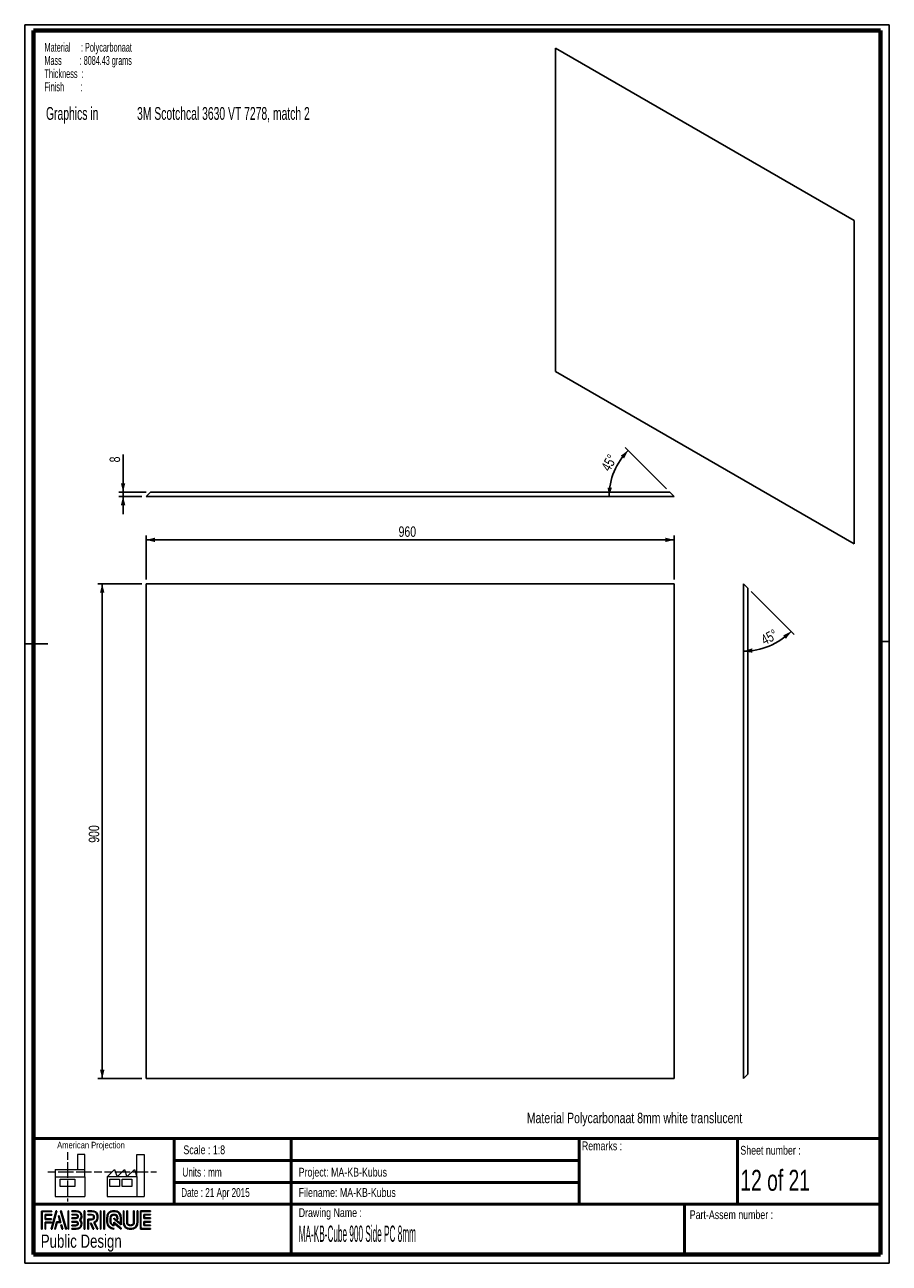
# Paper-space layout 'MA-KB-Cube side' of a CAD drawing. Header units: millimetres. Extents: x 7 to 203, y 7 to 289.
import ezdxf

# ---------------------------------------------------------------- set-up
doc = ezdxf.new("R2010")
doc.units = ezdxf.units.MM
for name, color, linetype in [('FORMAT', 7, 'Continuous'), ('LAYER1', 7, 'Continuous'), ('LAYER2', 7, 'Continuous'), ('LOGO', 7, 'Continuous')]:
    doc.layers.add(name, color=color, linetype=linetype)
doc.styles.add('SLDTEXTSTYLE0', font='TXT', dxfattribs={"width": 0.7})
doc.styles.add('SLDTEXTSTYLE1', font='TXT', dxfattribs={"width": 0.75})
doc.styles.add('SLDTEXTSTYLE12', font='TXT', dxfattribs={"width": 0.6875})
doc.styles.add('SLDTEXTSTYLE16', font='TXT', dxfattribs={"width": 0.56375})
doc.styles.add('SLDTEXTSTYLE3', font='TXT', dxfattribs={"width": 0.694444})
doc.styles.add('SLDTEXTSTYLE4', font='TXT', dxfattribs={"width": 0.37675})
doc.styles.add('SLDTEXTSTYLE7', font='TXT', dxfattribs={"width": 0.605})
doc.styles.add('SLDTEXTSTYLE8', font='TXT', dxfattribs={"width": 0.549})
doc.dimstyles.new('SLDDIMSTYLE10', dxfattribs={"dimtxt": 2.38125, "dimasz": 2, "dimexe": 0, "dimexo": 0.0625, "dimgap": 0.595313, "dimtad": 1, "dimlfac": 8, "dimrnd": 1e-09, "dimzin": 12, "dimdsep": 46, "dimtxsty": 'SLDTEXTSTYLE1', "dimsah": 1, "dimcen": 0.09, "dimadec": 0, "dimazin": 3, "dimtfac": 1, "dimtmove": 0, "dimatfit": 0, "dimfxl": 1, "dimfrac": 2, "dimtolj": 1, "dimtzin": 12, "dimarcsym": 0})
doc.dimstyles.new('SLDDIMSTYLE8', dxfattribs={"dimtxt": 2.38125, "dimasz": 2, "dimexe": 0, "dimexo": 0.0625, "dimgap": 0.595313, "dimtad": 1, "dimlfac": 8, "dimrnd": 1e-09, "dimzin": 12, "dimdsep": 46, "dimtxsty": 'SLDTEXTSTYLE1', "dimsah": 1, "dimcen": 0.09, "dimadec": 0, "dimazin": 3, "dimtfac": 1, "dimtofl": 0, "dimtmove": 0, "dimatfit": 3, "dimfxl": 1, "dimfrac": 2, "dimtolj": 1, "dimtzin": 12, "dimarcsym": 0})
doc.dimstyles.new('SLDDIMSTYLE9', dxfattribs={"dimtxt": 2.38125, "dimasz": 2, "dimexe": 0, "dimexo": 0.0625, "dimgap": 0.595313, "dimtad": 1, "dimdec": 4, "dimlfac": 8, "dimzin": 12, "dimdsep": 46, "dimtxsty": 'SLDTEXTSTYLE1', "dimsah": 1, "dimcen": 0.09, "dimazin": 3, "dimtfac": 1, "dimtofl": 0, "dimtmove": 0, "dimatfit": 3, "dimfxl": 1, "dimfrac": 2, "dimtolj": 1, "dimtzin": 12, "dimarcsym": 0})

# ---------------------------------------------------------------- blocks, each defined once
blk = doc.blocks.new('SW_NOTE_0_101')
at = {"layer": 'LOGO', "color": 0, "char_height": 2.9104, "attachment_point": 1, "style": 'SLDTEXTSTYLE7'}
for s, insert in [('Graphics in', (0, 3.75)), ('3M Scotchcal 3630 VT 7278, match 2', (20.7, 3.75))]:
    blk.add_mtext(s, dxfattribs=dict(at, insert=insert))
blk = doc.blocks.new('SW_NOTE_0_102')
at = {"layer": 'FORMAT', "color": 0, "char_height": 2, "attachment_point": 1}
for s, insert, style in [('Material     : Polycarbonaat', (0, 2.58), 'SLDTEXTSTYLE7'), ('Mass         : 8084.43 grams', (0, -0.42), 'SLDTEXTSTYLE16'), ('Thickness  :', (0, -3.42), 'SLDTEXTSTYLE7'), ('Finish        :', (0, -6.42), 'SLDTEXTSTYLE8')]:
    blk.add_mtext(s, dxfattribs=dict(at, insert=insert, style=style))
blk = doc.blocks.new('_D_19')
at = {"layer": 'LOGO'}
for p, q in [((34.46, 162.88), (34.46, 172.88)), ((154.46, 171.88), (34.46, 171.88)), ((154.46, 162.88), (154.46, 172.88))]:
    blk.add_line(p, q, dxfattribs=at)
for points in [[(34.46, 171.88), (36.46, 171.38), (36.46, 172.38)], [(154.46, 171.88), (152.46, 172.38), (152.46, 171.38)]]:
    blk.add_solid(points, dxfattribs=at)
at = {"layer": 'LOGO', "insert": (91.82, 174.95), "char_height": 2.381, "attachment_point": 1, "style": 'SLDTEXTSTYLE1'}
blk.add_mtext('960', dxfattribs=at)
blk = doc.blocks.new('_D_20')
at = {"layer": 'LOGO'}
for p, q in [((33.46, 161.88), (23.46, 161.88)), ((24.46, 161.88), (24.46, 49.38)), ((33.46, 49.38), (23.46, 49.38))]:
    blk.add_line(p, q, dxfattribs=at)
for points in [[(24.46, 161.88), (23.96, 159.88), (24.96, 159.88)], [(24.46, 49.38), (24.96, 51.38), (23.96, 51.38)]]:
    blk.add_solid(points, dxfattribs=at)
at = {"layer": 'LOGO', "insert": (21.39, 103), "char_height": 2.381, "attachment_point": 1, "rotation": 90, "style": 'SLDTEXTSTYLE1'}
blk.add_mtext('900', dxfattribs=at)
blk = doc.blocks.new('_D_21')
at = {"layer": 'LOGO'}
blk.add_line((171.94, 160.18), (181.76, 150.36), dxfattribs=at)
blk.add_arc((170.23, 161.88), 15.3, 270, 315, dxfattribs=at)
for points in [[(181.05, 151.06), (179.22, 150.12), (179.88, 149.37)], [(170.23, 146.58), (172.26, 146.21), (172.2, 147.21)]]:
    blk.add_solid(points, dxfattribs=at)
at = {"layer": 'LOGO', "insert": (173.92, 149.98), "char_height": 2.381, "attachment_point": 1, "rotation": 28.2761, "style": 'SLDTEXTSTYLE1'}
blk.add_mtext('45°', dxfattribs=at)
blk = doc.blocks.new('_D_22')
at = {"layer": 'LOGO'}
blk.add_line((152.76, 183.46), (143.3, 192.92), dxfattribs=at)
blk.add_arc((154.46, 181.76), 14.78, 135, 180, dxfattribs=at)
for points in [[(144.01, 192.21), (142.32, 191.03), (143.07, 190.37)], [(139.68, 181.76), (140.31, 183.72), (139.32, 183.79)]]:
    blk.add_solid(points, dxfattribs=at)
at = {"layer": 'LOGO', "insert": (137.73, 188.43), "char_height": 2.381, "attachment_point": 1, "rotation": 60.6295, "style": 'SLDTEXTSTYLE1'}
blk.add_mtext('45°', dxfattribs=at)
blk = doc.blocks.new('_D_23')
at = {"layer": 'LOGO'}
for p, q in [((29.2, 182.76), (29.2, 191.26)), ((34.46, 182.76), (28.2, 182.76)), ((33.46, 181.76), (28.2, 181.76)), ((29.2, 182.76), (29.2, 181.76)), ((29.2, 181.76), (29.2, 177.76))]:
    blk.add_line(p, q, dxfattribs=at)
for points in [[(29.2, 182.76), (29.7, 184.76), (28.7, 184.76)], [(29.2, 181.76), (28.7, 179.76), (29.7, 179.76)]]:
    blk.add_solid(points, dxfattribs=at)
at = {"layer": 'LOGO', "insert": (26.13, 189.5), "char_height": 2.38, "attachment_point": 1, "rotation": 90, "style": 'SLDTEXTSTYLE1'}
blk.add_mtext('8', dxfattribs=at)

psp = doc.layouts.new('MA-KB-Cube side')

# ---------------------------------------------------------------- hatches: boundary and pattern name
at = {"layer": 'LOGO'}
for points in [[(10.688553, 15.133599), (10.826724, 15.133599), (10.826724, 19.119124), (13.024687, 19.119124), (13.024687, 19.256857), (10.688553, 19.256857)], [(11.587847, 17.506923), (11.587847, 18.3377), (13.024687, 18.3377), (13.024687, 18.475959), (11.449763, 18.475959), (11.449763, 17.368664), (12.888616, 17.368664), (12.888616, 17.506923)], [(14.154558, 19.279632), (14.011661, 19.279632), (12.831912, 15.156374), (12.974459, 15.156374)], [(13.789835, 15.156374), (14.201636, 16.667594), (15.036088, 16.667594), (14.641001, 18.163062), (14.493379, 18.163062), (14.857052, 16.805852), (14.095929, 16.805852), (13.649563, 15.156374)], [(16.316293, 15.156374), (15.136194, 19.279632), (14.989185, 19.279632), (16.171471, 15.156374)], [(16.817524, 15.156374), (16.817524, 19.279632), (16.679178, 19.279632), (16.679178, 15.156374)], [(20.520932, 15.156374), (20.520932, 19.279632), (20.382673, 19.279632), (20.382673, 15.156374)], [(24.168598, 15.156374), (24.168598, 19.279632), (24.030601, 19.279632), (24.030601, 15.156374)], [(24.953084, 15.156374), (24.953084, 19.279632), (24.815176, 19.279632), (24.815176, 15.156374)], [(34.030816, 17.678107), (34.030816, 18.360475), (35.461793, 18.360475), (35.461793, 18.498733), (33.892207, 18.498733), (33.892207, 17.539673), (35.461793, 17.539673), (35.461793, 17.678107)], [(11.587847, 15.133599), (11.587847, 16.58759), (12.888616, 16.58759), (12.888616, 16.725324), (11.449763, 16.725324), (11.449763, 15.133599)], [(15.487879, 15.156374), (15.214774, 16.143611), (15.067065, 16.143611), (15.347782, 15.156374)], [(22.569522, 15.156374), (21.910956, 16.498533), (21.757121, 16.498533), (22.415775, 15.156374)], [(35.461793, 15.938323), (35.461793, 16.076757), (34.030816, 16.076757), (34.030816, 16.759124), (35.461793, 16.759124), (35.461793, 16.897208), (33.892207, 16.897208), (33.892207, 15.938323)]]:
    psp.add_hatch(color=7, dxfattribs=at).paths.add_polyline_path(points, flags=0)
h = psp.add_hatch(color=7, dxfattribs=at)
edge = h.paths.add_edge_path(flags=0)
edge.add_line((17.530169, 15.928872), (18.483366, 15.928872))
edge.add_spline(control_points=[(18.483366, 15.928872), (18.752533, 15.928872), (18.971209, 16.148161), (18.971209, 16.418028), (18.971209, 16.68807), (18.757083, 16.899658), (18.483366, 16.899658), (18.483191, 16.899658), (17.529994, 16.897733)], knot_values=[0, 0, 0, 0, 1, 2, 3, 4, 5, 6, 6, 6, 6], weights=[1, 1, 1, 1, 1, 1, 1, 1, 1], degree=3, periodic=0)
edge.add_line((17.529994, 16.897733), (17.530169, 16.759649))
edge.add_line((17.530169, 16.759649), (18.483366, 16.761575))
edge.add_spline(control_points=[(18.483366, 16.761575), (18.679466, 16.761575), (18.833213, 16.61054), (18.833213, 16.418028), (18.833213, 16.224291), (18.676316, 16.066606), (18.483366, 16.066606)], knot_values=[0, 0, 0, 0, 1, 2, 3, 4, 4, 4, 4], weights=[1, 1, 1, 1, 1, 1, 1], degree=3, periodic=0)
edge.add_line((18.483366, 16.066606), (17.530169, 16.066606))
edge.add_line((17.530169, 16.066606), (17.530169, 15.928872))
h = psp.add_hatch(color=7, dxfattribs=at)
edge = h.paths.add_edge_path(flags=0)
edge.add_line((17.530169, 15.156374), (18.537182, 15.156374))
edge.add_spline(control_points=[(18.537182, 15.156374), (19.231363, 15.156374), (19.795686, 15.722535), (19.795686, 16.418028), (19.795686, 16.711171), (19.681229, 16.992589), (19.478741, 17.221503), (19.681229, 17.449893), (19.795686, 17.731485), (19.795686, 18.024804), (19.795686, 18.719597), (19.231363, 19.284883), (18.537182, 19.284883)], knot_values=[0, 0, 0, 0, 1, 2, 3, 4, 5, 6, 7, 8, 9, 10, 10, 10, 10], weights=[1, 1, 1, 1, 1, 1, 1, 1, 1, 1, 1, 1, 1], degree=3, periodic=0)
edge.add_line((18.537182, 19.284883), (17.530169, 19.284883))
edge.add_line((17.530169, 19.284883), (17.530169, 19.146799))
edge.add_line((17.530169, 19.146799), (18.537182, 19.146799))
edge.add_spline(control_points=[(18.537182, 19.146799), (19.155058, 19.146799), (19.65769, 18.643468), (19.65769, 18.024804), (19.65769, 17.747586), (19.54507, 17.479295), (19.341008, 17.269281)], knot_values=[0, 0, 0, 0, 1, 2, 3, 4, 4, 4, 4], weights=[1, 1, 1, 1, 1, 1, 1], degree=3, periodic=0)
edge.add_line((19.341008, 17.269281), (19.294105, 17.221503))
edge.add_line((19.294105, 17.221503), (19.341008, 17.173025))
edge.add_spline(control_points=[(19.341008, 17.173025), (19.54507, 16.963187), (19.65769, 16.694895), (19.65769, 16.418028), (19.65769, 15.798489), (19.155058, 15.294633), (18.537182, 15.294633)], knot_values=[0, 0, 0, 0, 1, 2, 3, 4, 4, 4, 4], weights=[1, 1, 1, 1, 1, 1, 1], degree=3, periodic=0)
edge.add_line((18.537182, 15.294633), (17.530169, 15.294633))
edge.add_line((17.530169, 15.294633), (17.530169, 15.156374))
h = psp.add_hatch(color=7, dxfattribs=at)
edge = h.paths.add_edge_path(flags=0)
edge.add_line((17.530169, 17.539323), (18.53517, 17.539323))
edge.add_spline(control_points=[(18.53517, 17.539323), (18.787623, 17.57065), (18.971209, 17.779088), (18.971209, 18.024279), (18.971209, 18.294146), (18.757083, 18.506084), (18.483366, 18.506084)], knot_values=[0, 0, 0, 0, 1, 2, 3, 4, 4, 4, 4], weights=[1, 1, 1, 1, 1, 1, 1], degree=3, periodic=0)
edge.add_line((18.483366, 18.506084), (17.530169, 18.506084))
edge.add_line((17.530169, 18.506084), (17.530169, 18.367825))
edge.add_line((17.530169, 18.367825), (18.483366, 18.367825))
edge.add_spline(control_points=[(18.483366, 18.367825), (18.679466, 18.367825), (18.833213, 18.216966), (18.833213, 18.024279), (18.833213, 17.848568), (18.70143, 17.699108), (18.526069, 17.676707)], knot_values=[0, 0, 0, 0, 1, 2, 3, 4, 4, 4, 4], weights=[1, 1, 1, 1, 1, 1, 1], degree=3, periodic=0)
edge.add_line((18.526069, 17.676707), (17.530169, 17.677232))
edge.add_line((17.530169, 17.677232), (17.530169, 17.539323))
h = psp.add_hatch(color=7, dxfattribs=at)
edge = h.paths.add_edge_path(flags=0)
edge.add_line((23.29083, 15.156374), (23.444315, 15.156374))
edge.add_line((23.444315, 15.156374), (22.719769, 16.631716))
edge.add_spline(control_points=[(22.719769, 16.631716), (23.175498, 16.874982), (23.471091, 17.349086), (23.471091, 17.869569), (23.471091, 18.646968), (22.839652, 19.279632), (22.063653, 19.279632)], knot_values=[0, 0, 0, 0, 1, 2, 3, 4, 4, 4, 4], weights=[1, 1, 1, 1, 1, 1, 1], degree=3, periodic=0)
edge.add_line((22.063653, 19.279632), (21.167072, 19.279632))
edge.add_line((21.167072, 19.279632), (21.167072, 19.141899))
edge.add_line((21.167072, 19.141899), (22.063653, 19.141899))
edge.add_spline(control_points=[(22.063653, 19.141899), (22.763697, 19.141899), (23.333183, 18.571013), (23.333183, 17.869569), (23.333183, 17.378313), (23.04634, 16.926085), (22.601637, 16.717647)], knot_values=[0, 0, 0, 0, 1, 2, 3, 4, 4, 4, 4], weights=[1, 1, 1, 1, 1, 1, 1], degree=3, periodic=0)
edge.add_line((22.601637, 16.717647), (22.53802, 16.687895))
edge.add_line((22.53802, 16.687895), (23.29083, 15.156374))
h = psp.add_hatch(color=7, dxfattribs=at)
edge = h.paths.add_edge_path(flags=0)
edge.add_line((21.167072, 18.360475), (22.009575, 18.360475))
edge.add_spline(control_points=[(22.009575, 18.360475), (22.276992, 18.360475), (22.494268, 18.140486), (22.494268, 17.869569), (22.494268, 17.599002), (22.276992, 17.378663), (22.009575, 17.378663)], knot_values=[0, 0, 0, 0, 1, 2, 3, 4, 4, 4, 4], weights=[1, 1, 1, 1, 1, 1, 1], degree=3, periodic=0)
edge.add_line((22.009575, 17.378663), (21.167072, 17.378663))
edge.add_line((21.167072, 17.378663), (21.167072, 15.156374))
edge.add_line((21.167072, 15.156374), (21.305068, 15.156374))
edge.add_line((21.305068, 15.156374), (21.305068, 17.24093))
edge.add_line((21.305068, 17.24093), (22.009575, 17.24093))
edge.add_spline(control_points=[(22.009575, 17.24093), (22.353121, 17.24093), (22.632439, 17.522697), (22.632439, 17.869569), (22.632439, 18.216266), (22.353121, 18.498733), (22.009575, 18.498733)], knot_values=[0, 0, 0, 0, 1, 2, 3, 4, 4, 4, 4], weights=[1, 1, 1, 1, 1, 1, 1], degree=3, periodic=0)
edge.add_line((22.009575, 18.498733), (21.167072, 18.498733))
edge.add_line((21.167072, 18.498733), (21.167072, 18.360475))
h = psp.add_hatch(color=7, dxfattribs=at)
edge = h.paths.add_edge_path(flags=0)
edge.add_line((28.759398, 16.142736), (28.759923, 17.647655))
edge.add_spline(control_points=[(28.759923, 17.647655), (28.759923, 18.547737), (28.029077, 19.279632), (27.131008, 19.279632), (26.232064, 19.279632), (25.501044, 18.547737), (25.501044, 17.647655)], knot_values=[0, 0, 0, 0, 1, 2, 3, 4, 4, 4, 4], weights=[1, 1, 1, 1, 1, 1, 1], degree=3, periodic=0)
edge.add_line((25.501044, 17.647655), (25.501044, 16.788526))
edge.add_spline(control_points=[(25.501044, 16.788526), (25.501044, 15.888795), (26.231627, 15.156374), (27.129958, 15.156374)], knot_values=[1, 1, 1, 1, 2, 2, 2, 2], weights=[1, 1, 1, 1], degree=3, periodic=0)
edge.add_line((27.129958, 15.156374), (27.129958, 15.294633))
edge.add_spline(control_points=[(27.129958, 15.294633), (26.307757, 15.294633), (25.639302, 15.9651), (25.639302, 16.788526)], knot_values=[3, 3, 3, 3, 4, 4, 4, 4], weights=[1, 1, 1, 1], degree=3, periodic=0)
edge.add_line((25.639302, 16.788526), (25.639302, 17.647655))
edge.add_spline(control_points=[(25.639302, 17.647655), (25.639302, 18.471607), (26.308369, 19.141899), (27.131008, 19.141899), (27.952947, 19.141899), (28.621577, 18.471607), (28.621577, 17.647655)], knot_values=[0, 0, 0, 0, 1, 2, 3, 4, 4, 4, 4], weights=[1, 1, 1, 1, 1, 1, 1], degree=3, periodic=0)
edge.add_spline(control_points=[(28.621577, 17.647655), (28.621577, 16.648693), (28.621577, 16.422403), (28.427402, 16.570638), (27.059691, 17.635054)], knot_values=[0, 0, 0, 0, 1, 2, 2, 2, 2], weights=[1, 1, 1, 1, 1], degree=3, periodic=0)
edge.add_line((27.059691, 17.635054), (27.059691, 17.468969))
edge.add_line((27.059691, 17.468969), (28.759398, 16.142736))
h = psp.add_hatch(color=7, dxfattribs=at)
edge = h.paths.add_edge_path(flags=0)
edge.add_line((28.759398, 15.156374), (28.759398, 15.348361))
edge.add_line((28.759398, 15.348361), (27.059691, 16.715547))
edge.add_line((27.059691, 16.715547), (27.059691, 16.090408))
edge.add_spline(control_points=[(27.059691, 16.090408), (26.701969, 16.12681), (26.418626, 16.421003), (26.418626, 16.790451)], knot_values=[0, 0, 0, 0, 1, 1, 1, 1], weights=[1, 1, 1, 1], degree=3, periodic=0)
edge.add_line((26.418626, 16.790451), (26.419414, 17.646255))
edge.add_spline(control_points=[(26.419414, 17.646255), (26.419414, 18.03933), (26.738809, 18.3596), (27.131008, 18.3596), (27.522945, 18.3596), (27.842253, 18.03933), (27.842253, 17.646255)], knot_values=[0, 0, 0, 0, 1, 2, 3, 4, 4, 4, 4], weights=[1, 1, 1, 1, 1, 1, 1], degree=3, periodic=0)
edge.add_line((27.842253, 17.646255), (27.841465, 17.408765))
edge.add_line((27.841465, 17.408765), (27.979549, 17.40824))
edge.add_line((27.979549, 17.40824), (27.980074, 17.645905))
edge.add_spline(control_points=[(27.980074, 17.645905), (27.980074, 18.115459), (27.599075, 18.497333), (27.131008, 18.497333), (26.662591, 18.497333), (26.281417, 18.115459), (26.281417, 17.646255)], knot_values=[0, 0, 0, 0, 1, 2, 3, 4, 4, 4, 4], weights=[1, 1, 1, 1, 1, 1, 1], degree=3, periodic=0)
edge.add_line((26.281417, 17.646255), (26.280367, 16.790451))
edge.add_spline(control_points=[(26.280367, 16.790451), (26.280367, 16.320722), (26.660841, 15.938148), (27.128208, 15.938148)], knot_values=[0, 0, 0, 0, 1, 1, 1, 1], weights=[1, 1, 1, 1], degree=3, periodic=0)
edge.add_line((27.128208, 15.938148), (27.197337, 15.938148))
edge.add_line((27.197337, 15.938148), (27.197337, 16.436054))
edge.add_line((27.197337, 16.436054), (28.759398, 15.156374))
h = psp.add_hatch(color=7, dxfattribs=at)
edge = h.paths.add_edge_path(flags=0)
edge.add_line((29.259317, 19.279632), (29.259317, 16.788526))
edge.add_spline(control_points=[(29.259317, 16.788526), (29.259317, 15.888795), (29.989987, 15.156374), (30.888056, 15.156374), (31.787087, 15.156374), (32.517933, 15.888795), (32.517933, 16.788526)], knot_values=[0, 0, 0, 0, 1, 2, 3, 4, 4, 4, 4], weights=[1, 1, 1, 1, 1, 1, 1], degree=3, periodic=0)
edge.add_line((32.517933, 16.788526), (32.517933, 19.279632))
edge.add_line((32.517933, 19.279632), (32.379937, 19.279632))
edge.add_line((32.379937, 19.279632), (32.379937, 16.788526))
edge.add_spline(control_points=[(32.379937, 16.788526), (32.379937, 15.9651), (31.710608, 15.294633), (30.888056, 15.294633), (30.06603, 15.294633), (29.39705, 15.9651), (29.39705, 16.788526)], knot_values=[0, 0, 0, 0, 1, 2, 3, 4, 4, 4, 4], weights=[1, 1, 1, 1, 1, 1, 1], degree=3, periodic=0)
edge.add_line((29.39705, 16.788526), (29.39705, 19.279632))
edge.add_line((29.39705, 19.279632), (29.259317, 19.279632))
h = psp.add_hatch(color=7, dxfattribs=at)
edge = h.paths.add_edge_path(flags=0)
edge.add_line((30.039165, 19.279632), (30.039165, 16.790451))
edge.add_spline(control_points=[(30.039165, 16.790451), (30.039165, 16.321072), (30.419902, 15.938848), (30.888056, 15.938848), (31.356473, 15.938848), (31.737472, 16.321072), (31.737472, 16.790451)], knot_values=[0, 0, 0, 0, 1, 2, 3, 4, 4, 4, 4], weights=[1, 1, 1, 1, 1, 1, 1], degree=3, periodic=0)
edge.add_line((31.737472, 16.790451), (31.737472, 19.279632))
edge.add_line((31.737472, 19.279632), (31.599563, 19.279632))
edge.add_line((31.599563, 19.279632), (31.599563, 16.790451))
edge.add_spline(control_points=[(31.599563, 16.790451), (31.599563, 16.397027), (31.279993, 16.076932), (30.888056, 16.076932), (30.495769, 16.076932), (30.176899, 16.397027), (30.176899, 16.790451)], knot_values=[0, 0, 0, 0, 1, 2, 3, 4, 4, 4, 4], weights=[1, 1, 1, 1, 1, 1, 1], degree=3, periodic=0)
edge.add_line((30.176899, 16.790451), (30.176899, 19.279632))
edge.add_line((30.176899, 19.279632), (30.039165, 19.279632))
h = psp.add_hatch(color=7, dxfattribs=at)
edge = h.paths.add_edge_path(flags=0)
edge.add_line((35.461793, 15.155849), (35.461793, 15.293933))
edge.add_spline(control_points=[(35.461793, 15.293933), (33.398938, 15.293933), (33.269255, 15.293933), (33.269255, 15.424841), (33.269255, 19.010991), (33.269255, 19.141899)], knot_values=[0, 0, 0, 0, 1, 2, 3, 3, 3, 3], weights=[1, 1, 1, 1, 1, 1], degree=3, periodic=0)
edge.add_line((33.269255, 19.141899), (35.461793, 19.141899))
edge.add_line((35.461793, 19.141899), (35.461793, 19.279632))
edge.add_line((35.461793, 19.279632), (33.130909, 19.279632))
edge.add_line((33.130909, 19.279632), (33.130909, 15.155849))
edge.add_line((33.130909, 15.155849), (35.461793, 15.155849))

# ---------------------------------------------------------------- linework, layer by layer
at = {"color": 7, "linetype": 'Continuous', "lineweight": 25}
for p, q in [((195.388055, 244.488125), (127.505804, 283.675714)), ((127.505804, 283.675714), (127.505804, 210.187041)), ((195.388055, 170.999452), (195.388055, 244.488125)), ((127.505804, 210.187041), (195.388055, 170.999452)), ((34.462684, 181.756981), (35.462684, 182.756981)), ((154.462684, 181.756981), (34.462684, 181.756981)), ((35.462684, 182.756981), (153.462684, 182.756981)), ((153.462684, 182.756981), (154.462684, 181.756981)), ((154.462684, 161.88441), (34.462684, 161.88441)), ((34.462684, 161.88441), (34.462684, 49.38441)), ((154.462684, 49.38441), (154.462684, 161.88441)), ((170.232883, 49.38441), (170.232883, 161.88441)), ((171.232883, 160.88441), (170.232883, 161.88441)), ((171.232883, 160.88441), (171.232883, 50.38441)), ((34.462684, 49.38441), (154.462684, 49.38441)), ((171.232883, 50.38441), (170.232883, 49.38441))]:
    psp.add_line(p, q, dxfattribs=at)
at = {"color": 7, "linetype": 'Continuous', "lineweight": 18}
for p, q in [((16.577308, 32.678843), (16.577308, 30.921742)), ((20.498674, 32.114564), (18.816784, 32.114564)), ((18.816784, 32.114564), (18.816784, 28.737868)), ((20.498674, 27.049598), (20.498674, 32.114564)), ((32.319475, 27.05393), (32.319475, 32.118975)), ((32.319475, 32.118975), (34.001365, 32.118975)), ((34.001365, 32.118975), (34.001365, 22.553164)), ((12.089222, 28.178156), (13.839708, 28.178156)), ((13.771112, 28.737868), (13.771112, 27.049598)), ((13.771112, 28.737868), (20.498674, 28.737868)), ((14.4247, 28.178156), (16.179675, 28.178156)), ((16.179675, 28.178156), (17.934728, 28.178156)), ((16.577308, 30.334467), (16.577308, 28.572719)), ((16.577308, 28.572719), (16.577308, 26.81105)), ((18.51972, 28.178156), (20.274695, 28.178156)), ((20.274695, 28.178156), (22.02967, 28.178156)), ((22.614662, 28.178156), (24.369637, 28.178156)), ((24.979515, 28.182567), (26.73449, 28.182567)), ((25.591913, 27.05393), (27.273804, 28.742278)), ((27.273804, 28.742278), (27.836114, 27.05393)), ((27.319481, 28.182567), (29.074456, 28.182567)), ((27.836114, 27.05393), (29.518004, 28.742278)), ((29.074456, 28.182567), (30.829431, 28.182567)), ((29.518004, 28.742278), (30.079999, 27.05393)), ((30.079999, 27.05393), (31.76189, 28.742278)), ((31.414423, 28.182567), (33.169713, 28.182567)), ((31.76189, 28.742278), (32.319475, 27.05393)), ((33.169713, 28.182567), (34.924688, 28.182567)), ((35.50968, 28.182567), (36.807561, 28.182567)), ((13.771112, 27.049598), (20.498674, 27.049598)), ((13.771112, 27.049598), (13.771112, 22.548754)), ((14.895418, 26.489966), (18.259199, 26.489966)), ((14.895418, 24.80146), (14.895418, 26.489966)), ((16.577308, 26.223774), (16.577308, 24.462184)), ((18.259199, 26.489966), (18.259199, 24.80146)), ((20.498674, 27.049598), (20.498674, 22.548754)), ((32.319475, 27.05393), (25.591913, 27.05393)), ((25.591913, 27.05393), (25.591913, 22.553164)), ((26.154223, 26.494376), (28.398109, 26.494376)), ((26.154223, 24.80587), (26.154223, 26.494376)), ((28.398109, 26.494376), (28.398109, 24.80587)), ((28.955694, 26.494376), (31.199895, 26.494376)), ((28.955694, 24.80587), (28.955694, 26.494376)), ((31.199895, 26.494376), (31.199895, 24.80587)), ((32.319475, 27.05393), (32.319475, 22.553164)), ((13.771112, 22.548754), (20.498674, 22.548754)), ((18.259199, 24.80146), (14.895418, 24.80146)), ((16.577308, 24.462184), (16.577308, 22.700278)), ((25.591913, 22.553164), (32.319475, 22.553164)), ((28.398109, 24.80587), (26.154223, 24.80587)), ((31.199895, 24.80587), (28.955694, 24.80587)), ((32.319475, 22.553164), (34.001365, 22.553164)), ((16.577308, 22.113081), (16.577308, 21.424763))]:
    psp.add_line(p, q, dxfattribs=at)
at = {"layer": 'LAYER1', "lineweight": 50}
for p, q in [((8.851931, 35.783909), (201.351931, 35.783909)), ((40.813778, 35.783909), (40.813778, 20.783909)), ((67.432109, 35.783909), (67.432109, 9.389971)), ((132.849896, 35.783909), (132.849896, 20.783909)), ((168.849049, 20.783909), (168.849049, 35.783909)), ((40.813778, 30.783909), (132.849896, 30.783909)), ((40.813778, 25.783909), (132.849896, 25.783909)), ((8.851931, 20.783909), (201.351931, 20.783909)), ((156.810566, 9.389971), (156.810566, 20.783909))]:
    psp.add_line(p, q, dxfattribs=at)
at = {"layer": 'LAYER2', "lineweight": 70}
for p, q in [((8.851931, 9.389971), (8.851931, 287.702192)), ((8.851931, 287.702192), (201.351931, 287.702192)), ((201.351931, 287.702192), (201.351931, 9.389971)), ((201.351931, 9.389971), (8.851931, 9.389971))]:
    psp.add_line(p, q, dxfattribs=at)
at = {"layer": 'LOGO'}
for p, q in [((6.851931, 289.01784), (203.353041, 289.01784)), ((6.851931, 289.01784), (6.851931, 7.389971)), ((203.353041, 289.01784), (203.353041, 7.389971)), ((6.851931, 148.203906), (12.089222, 148.203906)), ((203.353041, 148.74438), (201.351931, 148.74438)), ((6.851931, 7.389971), (203.353041, 7.389971))]:
    psp.add_line(p, q, dxfattribs=at)
at = {"layer": 'LOGO', "color": 7, "linetype": 'Continuous', "lineweight": 25}
for p, q in [((13.024687, 19.256857), (10.688553, 19.256857)), ((14.011661, 19.279632), (12.831912, 15.156374)), ((12.974459, 15.156374), (14.154558, 19.279632))]:
    psp.add_line(p, q, dxfattribs=at)
at = {"layer": 'LOGO', "color": 7, "lineweight": 25}
for p, q in [((10.688553, 19.256857), (10.688553, 15.133599)), ((10.826724, 19.119124), (13.024687, 19.119124)), ((10.826724, 15.133599), (10.826724, 19.119124)), ((13.024687, 18.475959), (11.449763, 18.475959)), ((11.449763, 18.475959), (11.449763, 17.368664)), ((11.449763, 17.368664), (12.888616, 17.368664)), ((11.587847, 17.506923), (11.587847, 18.3377)), ((11.587847, 18.3377), (13.024687, 18.3377)), ((12.888616, 17.506923), (11.587847, 17.506923)), ((12.888616, 17.368664), (12.888616, 17.506923)), ((13.024687, 19.119124), (13.024687, 19.256857)), ((13.024687, 18.3377), (13.024687, 18.475959)), ((14.154558, 19.279632), (14.011661, 19.279632)), ((14.641001, 18.163062), (14.493379, 18.163062)), ((14.493379, 18.163062), (14.857052, 16.805852)), ((15.036088, 16.667594), (14.641001, 18.163062)), ((14.989185, 19.279632), (16.171471, 15.156374)), ((15.136194, 19.279632), (14.989185, 19.279632)), ((16.316293, 15.156374), (15.136194, 19.279632)), ((16.679178, 19.279632), (16.679178, 15.156374)), ((16.817524, 19.279632), (16.679178, 19.279632)), ((16.817524, 15.156374), (16.817524, 19.279632)), ((17.529994, 16.897733), (17.530169, 16.759649)), ((17.530169, 19.284883), (17.530169, 19.146799)), ((18.537182, 19.284883), (17.530169, 19.284883)), ((17.530169, 19.146799), (18.537182, 19.146799)), ((17.530169, 18.506084), (17.530169, 18.367825)), ((18.483366, 18.506084), (17.530169, 18.506084)), ((17.530169, 18.367825), (18.483366, 18.367825)), ((18.526069, 17.676707), (17.530169, 17.677232)), ((17.530169, 17.677232), (17.530169, 17.539323)), ((17.530169, 17.539323), (18.53517, 17.539323)), ((19.341008, 17.269281), (19.294105, 17.221503)), ((19.294105, 17.221503), (19.341008, 17.173025)), ((20.382673, 19.279632), (20.382673, 15.156374)), ((20.520932, 19.279632), (20.382673, 19.279632)), ((20.520932, 15.156374), (20.520932, 19.279632)), ((22.063653, 19.279632), (21.167072, 19.279632)), ((21.167072, 19.279632), (21.167072, 19.141899)), ((21.167072, 19.141899), (22.063653, 19.141899)), ((22.009575, 18.498733), (21.167072, 18.498733)), ((21.167072, 18.498733), (21.167072, 18.360475)), ((22.009575, 18.498733), (21.167072, 18.498733)), ((21.167072, 18.498733), (21.167072, 18.360475)), ((21.167072, 18.360475), (22.009575, 18.360475)), ((21.167072, 18.360475), (22.009575, 18.360475)), ((22.009575, 17.378663), (21.167072, 17.378663)), ((21.167072, 17.378663), (21.167072, 15.156374)), ((22.009575, 17.378663), (21.167072, 17.378663)), ((21.167072, 17.378663), (21.167072, 15.156374)), ((21.305068, 15.156374), (21.305068, 17.24093)), ((21.305068, 17.24093), (22.009575, 17.24093)), ((21.305068, 15.156374), (21.305068, 17.24093)), ((21.305068, 17.24093), (22.009575, 17.24093)), ((24.030601, 19.279632), (24.030601, 15.156374)), ((24.168598, 19.279632), (24.030601, 19.279632)), ((24.168598, 15.156374), (24.168598, 19.279632)), ((24.815176, 19.279632), (24.815176, 15.156374)), ((24.953084, 19.279632), (24.815176, 19.279632)), ((24.953084, 15.156374), (24.953084, 19.279632)), ((25.501044, 17.647655), (25.501044, 16.788526)), ((25.501044, 17.647655), (25.501044, 16.788526)), ((25.639302, 16.788526), (25.639302, 17.647655)), ((25.639302, 16.788526), (25.639302, 17.647655)), ((26.281417, 17.646255), (26.280367, 16.790451)), ((26.418626, 16.790451), (26.419414, 17.646255)), ((27.059691, 17.635054), (27.059691, 17.468969)), ((27.059691, 17.635054), (27.059691, 17.468969)), ((27.059691, 17.468969), (28.759398, 16.142736)), ((27.059691, 17.468969), (28.759398, 16.142736)), ((27.842253, 17.646255), (27.841465, 17.408765)), ((27.841465, 17.408765), (27.979549, 17.40824)), ((27.979549, 17.40824), (27.980074, 17.645905)), ((28.759398, 16.142736), (28.759923, 17.647655)), ((28.759398, 16.142736), (28.759923, 17.647655)), ((29.39705, 19.279632), (29.259317, 19.279632)), ((29.259317, 19.279632), (29.259317, 16.788526)), ((29.39705, 19.279632), (29.259317, 19.279632)), ((29.259317, 19.279632), (29.259317, 16.788526)), ((29.39705, 16.788526), (29.39705, 19.279632)), ((29.39705, 16.788526), (29.39705, 19.279632)), ((30.176899, 19.279632), (30.039165, 19.279632)), ((30.039165, 19.279632), (30.039165, 16.790451)), ((30.176899, 19.279632), (30.039165, 19.279632)), ((30.039165, 19.279632), (30.039165, 16.790451)), ((30.176899, 16.790451), (30.176899, 19.279632)), ((30.176899, 16.790451), (30.176899, 19.279632)), ((31.599563, 19.279632), (31.599563, 16.790451)), ((31.737472, 19.279632), (31.599563, 19.279632)), ((31.599563, 19.279632), (31.599563, 16.790451)), ((31.737472, 19.279632), (31.599563, 19.279632)), ((31.737472, 16.790451), (31.737472, 19.279632)), ((31.737472, 16.790451), (31.737472, 19.279632)), ((32.379937, 19.279632), (32.379937, 16.788526)), ((32.517933, 19.279632), (32.379937, 19.279632)), ((32.379937, 19.279632), (32.379937, 16.788526)), ((32.517933, 19.279632), (32.379937, 19.279632)), ((32.517933, 16.788526), (32.517933, 19.279632)), ((32.517933, 16.788526), (32.517933, 19.279632)), ((35.461793, 19.279632), (33.130909, 19.279632)), ((33.130909, 19.279632), (33.130909, 15.155849)), ((35.461793, 19.279632), (33.130909, 19.279632)), ((33.130909, 19.279632), (33.130909, 15.155849)), ((33.269255, 19.141899), (35.461793, 19.141899)), ((33.269255, 19.141899), (35.461793, 19.141899)), ((35.461793, 18.498733), (33.892207, 18.498733)), ((33.892207, 18.498733), (33.892207, 17.539673)), ((35.461793, 18.498733), (33.892207, 18.498733)), ((33.892207, 18.498733), (33.892207, 17.539673)), ((33.892207, 17.539673), (35.461793, 17.539673)), ((33.892207, 17.539673), (35.461793, 17.539673)), ((34.030816, 17.678107), (34.030816, 18.360475)), ((34.030816, 18.360475), (35.461793, 18.360475)), ((34.030816, 17.678107), (34.030816, 18.360475)), ((34.030816, 18.360475), (35.461793, 18.360475)), ((35.461793, 17.678107), (34.030816, 17.678107)), ((35.461793, 17.678107), (34.030816, 17.678107)), ((35.461793, 19.141899), (35.461793, 19.279632)), ((35.461793, 19.141899), (35.461793, 19.279632)), ((35.461793, 18.360475), (35.461793, 18.498733)), ((35.461793, 18.360475), (35.461793, 18.498733)), ((35.461793, 17.539673), (35.461793, 17.678107)), ((35.461793, 17.539673), (35.461793, 17.678107)), ((10.688553, 15.133599), (10.826724, 15.133599)), ((12.888616, 16.725324), (11.449763, 16.725324)), ((11.449763, 16.725324), (11.449763, 15.133599)), ((11.449763, 15.133599), (11.587847, 15.133599)), ((11.587847, 15.133599), (11.587847, 16.58759)), ((11.587847, 16.58759), (12.888616, 16.58759)), ((12.831912, 15.156374), (12.974459, 15.156374)), ((12.888616, 16.58759), (12.888616, 16.725324)), ((14.095929, 16.805852), (13.649563, 15.156374)), ((13.649563, 15.156374), (13.789835, 15.156374)), ((13.789835, 15.156374), (14.201636, 16.667594)), ((14.857052, 16.805852), (14.095929, 16.805852)), ((15.067065, 16.143611), (15.347782, 15.156374)), ((15.214774, 16.143611), (15.067065, 16.143611)), ((15.487879, 15.156374), (15.214774, 16.143611)), ((15.347782, 15.156374), (15.487879, 15.156374)), ((16.171471, 15.156374), (16.316293, 15.156374)), ((16.679178, 15.156374), (16.817524, 15.156374)), ((17.530169, 16.759649), (18.483366, 16.761575)), ((18.483366, 16.066606), (17.530169, 16.066606)), ((17.530169, 16.066606), (17.530169, 15.928872)), ((17.530169, 15.928872), (18.483366, 15.928872)), ((18.537182, 15.294633), (17.530169, 15.294633)), ((17.530169, 15.294633), (17.530169, 15.156374)), ((17.530169, 15.156374), (18.537182, 15.156374)), ((20.382673, 15.156374), (20.520932, 15.156374)), ((21.167072, 15.156374), (21.305068, 15.156374)), ((21.167072, 15.156374), (21.305068, 15.156374)), ((21.757121, 16.498533), (22.415775, 15.156374)), ((21.910956, 16.498533), (21.757121, 16.498533)), ((21.757121, 16.498533), (22.415775, 15.156374)), ((21.910956, 16.498533), (21.757121, 16.498533)), ((22.569522, 15.156374), (21.910956, 16.498533)), ((22.569522, 15.156374), (21.910956, 16.498533)), ((22.415775, 15.156374), (22.569522, 15.156374)), ((22.415775, 15.156374), (22.569522, 15.156374)), ((22.601637, 16.717647), (22.53802, 16.687895)), ((22.53802, 16.687895), (23.29083, 15.156374)), ((23.444315, 15.156374), (22.719769, 16.631716)), ((23.29083, 15.156374), (23.444315, 15.156374)), ((24.030601, 15.156374), (24.168598, 15.156374)), ((24.815176, 15.156374), (24.953084, 15.156374)), ((28.759398, 15.348361), (27.059691, 16.715547)), ((27.059691, 16.715547), (27.059691, 16.090408)), ((27.128208, 15.938148), (27.197337, 15.938148)), ((27.129958, 15.156374), (27.129958, 15.294633)), ((27.129958, 15.156374), (27.129958, 15.294633)), ((27.197337, 15.938148), (27.197337, 16.436054)), ((27.197337, 16.436054), (28.759398, 15.156374)), ((28.759398, 15.156374), (28.759398, 15.348361)), ((33.130909, 15.155849), (35.461793, 15.155849)), ((33.130909, 15.155849), (35.461793, 15.155849)), ((35.461793, 16.897208), (33.892207, 16.897208)), ((33.892207, 16.897208), (33.892207, 15.938323)), ((35.461793, 16.897208), (33.892207, 16.897208)), ((33.892207, 16.897208), (33.892207, 15.938323)), ((33.892207, 15.938323), (35.461793, 15.938323)), ((33.892207, 15.938323), (35.461793, 15.938323)), ((34.030816, 16.076757), (34.030816, 16.759124)), ((34.030816, 16.759124), (35.461793, 16.759124)), ((34.030816, 16.076757), (34.030816, 16.759124)), ((34.030816, 16.759124), (35.461793, 16.759124)), ((35.461793, 16.076757), (34.030816, 16.076757)), ((35.461793, 16.076757), (34.030816, 16.076757)), ((35.461793, 16.759124), (35.461793, 16.897208)), ((35.461793, 16.759124), (35.461793, 16.897208)), ((35.461793, 15.938323), (35.461793, 16.076757)), ((35.461793, 15.938323), (35.461793, 16.076757)), ((35.461793, 15.155849), (35.461793, 15.293933)), ((35.461793, 15.155849), (35.461793, 15.293933))]:
    psp.add_line(p, q, dxfattribs=at)
for points, degree in [([(18.483366, 15.928872), (18.752533, 15.928872), (18.971209, 16.148161), (18.971209, 16.418028), (18.971209, 16.68807), (18.757083, 16.899658), (18.483366, 16.899658), (18.483191, 16.899658), (17.529994, 16.897733)], 3), ([(18.53517, 17.539323), (18.787623, 17.57065), (18.971209, 17.779088), (18.971209, 18.024279), (18.971209, 18.294146), (18.757083, 18.506084), (18.483366, 18.506084)], 3), ([(18.483366, 18.367825), (18.679466, 18.367825), (18.833213, 18.216966), (18.833213, 18.024279), (18.833213, 17.848568), (18.70143, 17.699108), (18.526069, 17.676707)], 3), ([(18.537182, 15.156374), (19.231363, 15.156374), (19.795686, 15.722535), (19.795686, 16.418028), (19.795686, 16.711171), (19.681229, 16.992589), (19.478741, 17.221503), (19.681229, 17.449893), (19.795686, 17.731485), (19.795686, 18.024804), (19.795686, 18.719597), (19.231363, 19.284883), (18.537182, 19.284883)], 3), ([(18.537182, 19.146799), (19.155058, 19.146799), (19.65769, 18.643468), (19.65769, 18.024804), (19.65769, 17.747586), (19.54507, 17.479295), (19.341008, 17.269281)], 3), ([(19.341008, 17.173025), (19.54507, 16.963187), (19.65769, 16.694895), (19.65769, 16.418028), (19.65769, 15.798489), (19.155058, 15.294633), (18.537182, 15.294633)], 3), ([(22.009575, 17.24093), (22.353121, 17.24093), (22.632439, 17.522697), (22.632439, 17.869569), (22.632439, 18.216266), (22.353121, 18.498733), (22.009575, 18.498733)], 3), ([(22.009575, 18.360475), (22.276992, 18.360475), (22.494268, 18.140486), (22.494268, 17.869569), (22.494268, 17.599002), (22.276992, 17.378663), (22.009575, 17.378663)], 3), ([(22.719769, 16.631716), (23.175498, 16.874982), (23.471091, 17.349086), (23.471091, 17.869569), (23.471091, 18.646968), (22.839652, 19.279632), (22.063653, 19.279632)], 3), ([(22.063653, 19.141899), (22.763697, 19.141899), (23.333183, 18.571013), (23.333183, 17.869569), (23.333183, 17.378313), (23.04634, 16.926085), (22.601637, 16.717647)], 3), ([(28.759923, 17.647655), (28.759923, 18.547737), (28.029077, 19.279632), (27.131008, 19.279632), (26.232064, 19.279632), (25.501044, 18.547737), (25.501044, 17.647655)], 3), ([(25.639302, 17.647655), (25.639302, 18.471607), (26.308369, 19.141899), (27.131008, 19.141899), (27.952947, 19.141899), (28.621577, 18.471607), (28.621577, 17.647655)], 3), ([(27.980074, 17.645905), (27.980074, 18.115459), (27.599075, 18.497333), (27.131008, 18.497333), (26.662591, 18.497333), (26.281417, 18.115459), (26.281417, 17.646255)], 3), ([(26.419414, 17.646255), (26.419414, 18.03933), (26.738809, 18.3596), (27.131008, 18.3596), (27.522945, 18.3596), (27.842253, 18.03933), (27.842253, 17.646255)], 3), ([(28.621577, 17.647655), (28.621577, 16.648693), (28.621577, 16.422403), (28.427402, 16.570638), (27.059691, 17.635054)], 3), ([(35.461793, 15.293933), (33.398938, 15.293933), (33.269255, 15.293933), (33.269255, 15.424841), (33.269255, 19.010991), (33.269255, 19.141899)], 3), ([(14.201636, 16.667594), (14.294041, 16.667594), (15.036088, 16.667594)], 2), ([(18.483366, 16.761575), (18.679466, 16.761575), (18.833213, 16.61054), (18.833213, 16.418028), (18.833213, 16.224291), (18.676316, 16.066606), (18.483366, 16.066606)], 3), ([(25.501044, 16.788526), (25.501044, 15.888795), (26.231627, 15.156374), (27.129958, 15.156374)], 3), ([(25.501044, 16.788526), (25.501044, 15.888795), (26.231627, 15.156374), (27.129958, 15.156374)], 3), ([(27.129958, 15.294633), (26.307757, 15.294633), (25.639302, 15.9651), (25.639302, 16.788526)], 3), ([(27.129958, 15.294633), (26.307757, 15.294633), (25.639302, 15.9651), (25.639302, 16.788526)], 3), ([(26.280367, 16.790451), (26.280367, 16.320722), (26.660841, 15.938148), (27.128208, 15.938148)], 3), ([(27.059691, 16.090408), (26.701969, 16.12681), (26.418626, 16.421003), (26.418626, 16.790451)], 3), ([(29.259317, 16.788526), (29.259317, 15.888795), (29.989987, 15.156374), (30.888056, 15.156374), (31.787087, 15.156374), (32.517933, 15.888795), (32.517933, 16.788526)], 3), ([(32.379937, 16.788526), (32.379937, 15.9651), (31.710608, 15.294633), (30.888056, 15.294633), (30.06603, 15.294633), (29.39705, 15.9651), (29.39705, 16.788526)], 3), ([(30.039165, 16.790451), (30.039165, 16.321072), (30.419902, 15.938848), (30.888056, 15.938848), (31.356473, 15.938848), (31.737472, 16.321072), (31.737472, 16.790451)], 3), ([(31.599563, 16.790451), (31.599563, 16.397027), (31.279993, 16.076932), (30.888056, 16.076932), (30.495769, 16.076932), (30.176899, 16.397027), (30.176899, 16.790451)], 3)]:
    psp.add_open_spline(points, degree=degree, dxfattribs=at)

# ---------------------------------------------------------------- block references
at = {"layer": 'FORMAT', "color": 218}
psp.add_blockref('SW_NOTE_0_102', (11.330622, 282.321667), dxfattribs=at)
at = {"layer": 'LOGO'}
psp.add_blockref('SW_NOTE_0_101', (11.67473, 266.557791), dxfattribs=at)

# ---------------------------------------------------------------- texts
at = {"layer": 'FORMAT', "color": 218, "insert": (69.119413, 15.955357), "char_height": 3.70416667, "attachment_point": 1, "style": 'SLDTEXTSTYLE4'}
psp.add_mtext('MA-KB-Cube 900 Side PC 8mm', dxfattribs=at)
at = {"layer": 'LAYER1', "attachment_point": 1}
for s, insert, char_height, style in [('American Projection', (14.2195, 35.006305), 1.5, 'SLDTEXTSTYLE1'), ('Scale : 1:8', (42.911742, 34.17968), 2, 'SLDTEXTSTYLE1'), ('Remarks :', (133.494905, 35.072676), 2, 'SLDTEXTSTYLE1'), ('Sheet number :', (169.514504, 34.0759), 2, 'SLDTEXTSTYLE1'), ('Units : mm', (42.677141, 29.095219), 2, 'SLDTEXTSTYLE0'), ('Project: MA-KB-Kubus', (69.119413, 29.095219), 2, 'SLDTEXTSTYLE1'), ('Date : 21 Apr 2015', (42.400535, 24.4694), 2, 'SLDTEXTSTYLE3'), ('Filename: MA-KB-Kubus', (69.119413, 24.4694), 2, 'SLDTEXTSTYLE1'), ('Drawing Name :', (69.119413, 19.893976), 2, 'SLDTEXTSTYLE1'), ('Part-Assem number :', (158.009423, 19.429314), 2, 'SLDTEXTSTYLE1')]:
    psp.add_mtext(s, dxfattribs=dict(at, insert=insert, char_height=char_height, style=style))
at = {"layer": 'LOGO', "attachment_point": 1}
for s, insert, char_height, style in [('Material Polycarbonaat 8mm white translucent', (120.967495, 41.621232), 2.38125, 'SLDTEXTSTYLE1'), ('12 of 21', (169.514504, 28.630586), 4.7625, 'SLDTEXTSTYLE12'), ('Public Design', (10.490635, 13.914444), 3, 'SLDTEXTSTYLE1')]:
    psp.add_mtext(s, dxfattribs=dict(at, insert=insert, char_height=char_height, style=style))

# ---------------------------------------------------------------- dimensions: what is measured, and where the dimension line sits
at = {"layer": 'LOGO'}
for base, p1, p2, dimstyle, picture, middle in [((29.20111, 181.756981), (35.462684, 182.756981), (34.462684, 181.756981), 'SLDDIMSTYLE10', '_D_23', (29.20111, 190.377618)), ((24.462684, 49.38441), (34.462684, 161.88441), (34.462684, 49.38441), 'SLDDIMSTYLE8', '_D_20', (24.462684, 105.63441))]:
    dim = psp.add_linear_dim(base=base, p1=p1, p2=p2, angle=90, dimstyle=dimstyle, dxfattribs=at)
    dim.commit()
    dim.dimension.update_dxf_attribs({"geometry": picture, "text_midpoint": middle, "dimtype": 160})
for base, line1, line2, picture, middle in [((140.805737, 187.413873), ((154.462684, 181.756981), (34.462684, 181.756981)), ((153.462684, 182.756981), (154.462684, 181.756981)), '_D_22', (141.580521, 189.006981)), ((176.08961, 147.745019), ((171.232883, 160.88441), (170.232883, 161.88441)), ((170.232883, 49.38441), (170.232883, 161.88441)), '_D_21', (177.482883, 148.406238))]:
    dim = psp.add_angular_dim_2l(base=base, line1=line1, line2=line2, dimstyle='SLDDIMSTYLE9', dxfattribs=at)
    dim.commit()
    dim.dimension.update_dxf_attribs({"geometry": picture, "text_midpoint": middle, "dimtype": 162})
dim = psp.add_linear_dim(base=(34.462684, 171.88441), p1=(154.462684, 161.88441), p2=(34.462684, 161.88441), dimstyle='SLDDIMSTYLE8', dxfattribs=at)
dim.commit()
dim.dimension.update_dxf_attribs({"geometry": '_D_19', "text_midpoint": (94.462684, 171.88441), "dimtype": 160})

doc.saveas('drawing.dxf')
